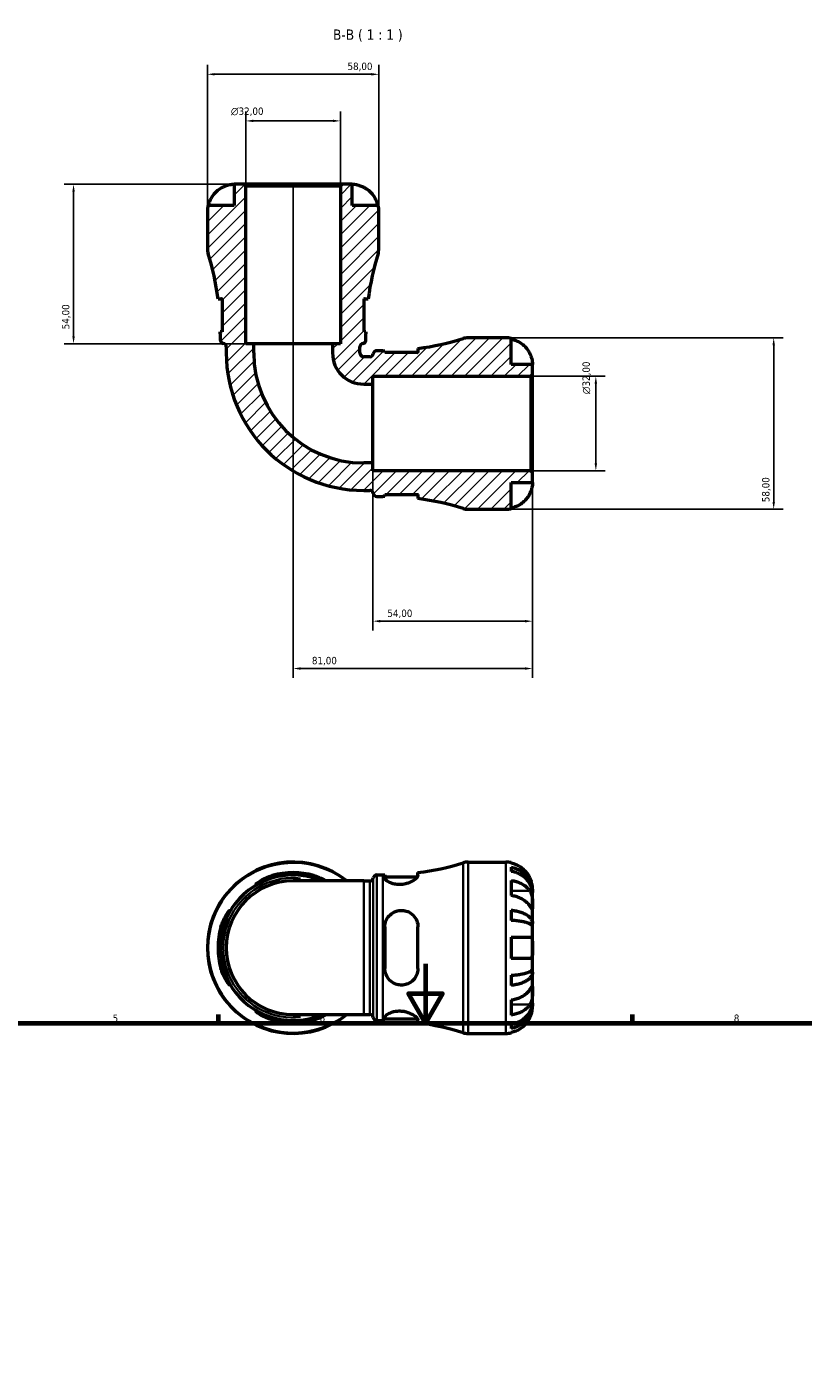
# Model space of a CAD drawing. Header units: millimetres. Extents: x 0 to 898, y 0 to 911.
# Tile 7 of 11: x 286 to 548, y 456 to 911. Entities that reach past the tile are written whole.
import ezdxf

# ---------------------------------------------------------------- set-up
doc = ezdxf.new("R2010")
doc.units = ezdxf.units.MM
for name, color, linetype, lineweight in [('Border (ISO)', 7, 'Continuous', 70), ('Dimension (ISO)', 7, 'Continuous', 25), ('Hatch (ISO)', 7, 'Continuous', 18), ('Symbol (ISO)', 7, 'Continuous', 25), ('Visible (ISO)', 7, 'Continuous', 50), ('Visible Narrow (ISO)', 7, 'Continuous', 35)]:
    doc.layers.add(name, color=color, linetype=linetype, lineweight=lineweight)
doc.styles.add('Label Text (ISO)', font='tahoma.ttf')
doc.styles.add('Note Text (ISO)', font='tahoma.ttf')
doc.dimstyles.new('Default (ISO)', dxfattribs={"dimtxt": 2.5, "dimasz": 2.5, "dimexe": 3.175, "dimexo": 0, "dimgap": 0.762, "dimtad": 1, "dimrnd": 1e-08, "dimzin": 0, "dimtxsty": 'Note Text (ISO)', "dimcen": 0.09, "dimdle": 10, "dimclrd": 256, "dimclre": 256, "dimclrt": 232, "dimazin": 0, "dimtfac": 1.40208, "dimtmove": 0, "dimatfit": 3, "dimfxl": 1, "dimtolj": 1, "dimtzin": 0, "dimlwd": -1, "dimlwe": -1, "dimarcsym": 0})

# ---------------------------------------------------------------- blocks, each defined once
blk = doc.blocks.new('Borders Default Border')
at = {"layer": 'Border (ISO)'}
for p, q in [((350.42, 574), (350.42, 576.9)), ((490.58, 574), (490.58, 576.9))]:
    blk.add_line(p, q, dxfattribs=at)
at = {"layer": 'Border (ISO)', "flags": 128}
for points in [[(420.5, 594), (420.5, 574), (414.73, 584), (426.27, 584), (420.5, 574)], [(20, 20), (20, 574), (821, 574), (821, 20), (20, 20)]]:
    blk.add_lwpolyline(points, dxfattribs=at)
at = {"layer": 'Border (ISO)', "color": 232, "true_color": 0xca0064, "char_height": 2.5, "attachment_point": 7, "style": 'Note Text (ISO)'}
for s, insert in [('5', (314.64, 574.35)), ('6', (384.66, 574.35)), ('7', (454.77, 574.4)), ('8', (524.81, 574.34))]:
    blk.add_mtext(s, dxfattribs=dict(at, insert=insert))
blk = doc.blocks.new('*D7')
at = {"layer": 'Defpoints', "color": 0, "transparency": 16777216}
for p in [(359.72, 879.31), (359.72, 857.31), (391.72, 857.31)]:
    blk.add_point(p, dxfattribs=at)
at = {"layer": 'Dimension (ISO)', "transparency": 16777216}
for p, q in [((359.72, 857.31), (359.72, 882.49)), ((389.22, 879.31), (362.22, 879.31)), ((391.72, 857.31), (391.72, 882.49))]:
    blk.add_line(p, q, dxfattribs=at)
for points in [[(362.22, 879.73), (362.22, 878.9), (359.72, 879.31)], [(389.22, 879.73), (389.22, 878.9), (391.72, 879.31)]]:
    blk.add_solid(points, dxfattribs=at)
at = {"layer": 'Dimension (ISO)', "color": 232, "true_color": 0xca0064, "transparency": 16777216, "insert": (354.66, 883.84), "char_height": 2.5, "attachment_point": 1, "style": 'Note Text (ISO)'}
blk.add_mtext('\\A1;\\fAIGDT|b0|i0;\\H2.5000;\\ln\\fTahoma|b0|i0;\\H2.5000;32,00', dxfattribs=at)
blk = doc.blocks.new('*D8')
at = {"layer": 'Defpoints', "color": 0, "transparency": 16777216}
for p in [(456.14, 792.89), (478.14, 792.89), (456.14, 760.89)]:
    blk.add_point(p, dxfattribs=at)
at = {"layer": 'Dimension (ISO)', "transparency": 16777216}
for p, q in [((456.14, 792.89), (481.31, 792.89)), ((478.14, 763.39), (478.14, 790.39)), ((456.14, 760.89), (481.31, 760.89))]:
    blk.add_line(p, q, dxfattribs=at)
for points in [[(477.72, 790.39), (478.55, 790.39), (478.14, 792.89)], [(477.72, 763.39), (478.55, 763.39), (478.14, 760.89)]]:
    blk.add_solid(points, dxfattribs=at)
at = {"layer": 'Dimension (ISO)', "color": 232, "true_color": 0xca0064, "transparency": 16777216, "insert": (473.61, 786.84), "char_height": 2.5, "attachment_point": 1, "rotation": 90, "style": 'Note Text (ISO)'}
blk.add_mtext('\\A1;\\fAIGDT|b0|i0;\\H2.5000;\\ln\\fTahoma|b0|i0;\\H2.5000;32,00', dxfattribs=at)
blk = doc.blocks.new('*D9')
at = {"layer": 'Defpoints', "color": 0, "transparency": 16777216}
for p in [(447.72, 805.89), (447.72, 747.89), (538.32, 747.89)]:
    blk.add_point(p, dxfattribs=at)
at = {"layer": 'Dimension (ISO)', "transparency": 16777216}
for p, q in [((447.72, 805.89), (541.5, 805.89)), ((538.32, 803.39), (538.32, 750.39)), ((447.72, 747.89), (541.5, 747.89))]:
    blk.add_line(p, q, dxfattribs=at)
for points in [[(537.91, 803.39), (538.74, 803.39), (538.32, 805.89)], [(537.91, 750.39), (538.74, 750.39), (538.32, 747.89)]]:
    blk.add_solid(points, dxfattribs=at)
at = {"layer": 'Dimension (ISO)', "color": 232, "true_color": 0xca0064, "transparency": 16777216, "insert": (534.38, 750.29), "char_height": 2.5, "attachment_point": 1, "rotation": 90, "style": 'Note Text (ISO)'}
blk.add_mtext('\\A1;58,00', dxfattribs=at)
blk = doc.blocks.new('*D10')
at = {"layer": 'Defpoints', "color": 0, "transparency": 16777216}
for p in [(404.72, 895.09), (346.72, 848.89), (404.72, 848.89)]:
    blk.add_point(p, dxfattribs=at)
at = {"layer": 'Dimension (ISO)', "transparency": 16777216}
for p, q in [((346.72, 848.89), (346.72, 898.26)), ((404.72, 848.89), (404.72, 898.26)), ((349.22, 895.09), (402.22, 895.09))]:
    blk.add_line(p, q, dxfattribs=at)
for points in [[(349.22, 895.5), (349.22, 894.67), (346.72, 895.09)], [(402.22, 895.5), (402.22, 894.67), (404.72, 895.09)]]:
    blk.add_solid(points, dxfattribs=at)
at = {"layer": 'Dimension (ISO)', "color": 232, "true_color": 0xca0064, "transparency": 16777216, "insert": (394.12, 899.03), "char_height": 2.5, "attachment_point": 1, "style": 'Note Text (ISO)'}
blk.add_mtext('\\A1;58,00', dxfattribs=at)
blk = doc.blocks.new('*D11')
at = {"layer": 'Defpoints', "color": 0, "transparency": 16777216}
for p in [(359.14, 857.89), (301.42, 803.89), (362.38, 803.89)]:
    blk.add_point(p, dxfattribs=at)
at = {"layer": 'Dimension (ISO)', "transparency": 16777216}
for p, q in [((359.14, 857.89), (298.25, 857.89)), ((301.42, 855.39), (301.42, 806.39)), ((362.38, 803.89), (298.25, 803.89))]:
    blk.add_line(p, q, dxfattribs=at)
for points in [[(301.01, 855.39), (301.84, 855.39), (301.42, 857.89)], [(301.01, 806.39), (301.84, 806.39), (301.42, 803.89)]]:
    blk.add_solid(points, dxfattribs=at)
at = {"layer": 'Dimension (ISO)', "color": 232, "true_color": 0xca0064, "transparency": 16777216, "insert": (297.49, 808.79), "char_height": 2.5, "attachment_point": 1, "rotation": 90, "style": 'Note Text (ISO)'}
blk.add_mtext('\\A1;54,00', dxfattribs=at)
blk = doc.blocks.new('*D12')
at = {"layer": 'Defpoints', "color": 0, "transparency": 16777216}
for p in [(402.72, 763.56), (456.72, 760.31), (402.72, 710.01)]:
    blk.add_point(p, dxfattribs=at)
at = {"layer": 'Dimension (ISO)', "transparency": 16777216}
for p, q in [((402.72, 763.56), (402.72, 706.83)), ((456.72, 760.31), (456.72, 706.83)), ((454.22, 710.01), (405.22, 710.01))]:
    blk.add_line(p, q, dxfattribs=at)
for points in [[(405.22, 710.42), (405.22, 709.59), (402.72, 710.01)], [(454.22, 710.42), (454.22, 709.59), (456.72, 710.01)]]:
    blk.add_solid(points, dxfattribs=at)
at = {"layer": 'Dimension (ISO)', "color": 232, "true_color": 0xca0064, "transparency": 16777216, "insert": (407.62, 713.94), "char_height": 2.5, "attachment_point": 1, "style": 'Note Text (ISO)'}
blk.add_mtext('\\A1;54,00', dxfattribs=at)
blk = doc.blocks.new('*D13')
at = {"layer": 'Defpoints', "color": 0, "transparency": 16777216}
for p in [(375.72, 857.31), (456.72, 760.31), (375.72, 693.99)]:
    blk.add_point(p, dxfattribs=at)
at = {"layer": 'Dimension (ISO)', "transparency": 16777216}
for p, q in [((375.72, 857.31), (375.72, 690.82)), ((456.72, 760.31), (456.72, 690.82)), ((454.22, 693.99), (378.22, 693.99))]:
    blk.add_line(p, q, dxfattribs=at)
for points in [[(378.22, 694.41), (378.22, 693.58), (375.72, 693.99)], [(454.22, 694.41), (454.22, 693.58), (456.72, 693.99)]]:
    blk.add_solid(points, dxfattribs=at)
at = {"layer": 'Dimension (ISO)', "color": 232, "true_color": 0xca0064, "transparency": 16777216, "insert": (382.07, 697.93), "char_height": 2.5, "attachment_point": 1, "style": 'Note Text (ISO)'}
blk.add_mtext('\\A1;81,00', dxfattribs=at)

msp = doc.modelspace()

# ---------------------------------------------------------------- hatches: boundary and pattern name
at = {"layer": 'Hatch (ISO)'}
h = msp.add_hatch(dxfattribs=at)
h.set_pattern_fill('ANSI31', color=256, scale=25.4, style=0)
h.set_pattern_definition([(45, (0, 0), (-2.245064, 2.245064), [])])
edge = h.paths.add_edge_path()
edge.add_ellipse((434.926, 753.692), major_axis=(-1.71, -5.542), ratio=1, start_angle=0, end_angle=17.14711)
edge.add_line((434.926, 747.892), (447.718, 747.892))
edge.add_ellipse((447.718, 756.892), major_axis=(0, -9), ratio=1, start_angle=0, end_angle=11.53696)
edge.add_line((449.518, 748.074), (449.518, 756.892))
edge.add_line((449.518, 756.892), (456.718, 756.892))
edge.add_line((456.718, 756.892), (456.718, 760.312))
edge.add_line((456.718, 760.312), (456.138, 760.892))
edge.add_line((456.138, 760.892), (402.718, 760.892))
edge.add_line((402.718, 760.892), (402.718, 763.559))
edge.add_line((402.718, 763.559), (399.593, 763.559))
edge.add_ellipse((399.593, 800.767), major_axis=(0, -37.208), ratio=1, start_angle=270, end_angle=360, ccw=False)
edge.add_line((362.385, 800.767), (362.385, 803.892))
edge.add_line((362.385, 803.892), (359.718, 803.892))
edge.add_line((359.718, 803.892), (359.718, 857.312))
edge.add_line((359.718, 857.312), (359.138, 857.892))
edge.add_line((359.138, 857.892), (355.718, 857.892))
edge.add_line((355.718, 857.892), (355.718, 850.692))
edge.add_line((355.718, 850.692), (346.9, 850.692))
edge.add_ellipse((355.718, 848.892), major_axis=(-8.818, 1.8), ratio=1, start_angle=0, end_angle=11.53696)
edge.add_line((346.718, 848.892), (346.718, 836.1))
edge.add_ellipse((352.518, 836.1), major_axis=(-5.8, 0), ratio=1, start_angle=0, end_angle=17.14711)
edge.add_ellipse((259.003, 807.247), major_axis=(87.973, 27.143), ratio=1, start_angle=350.26698, end_angle=360, ccw=False)
edge.add_line((350.298, 819.127), (351.708, 819.127))
edge.add_line((351.708, 819.127), (351.708, 807.927))
edge.add_line((351.708, 807.927), (351.065, 807.927))
edge.add_ellipse((259.003, 807.247), major_axis=(92.062, 0.68), ratio=1, start_angle=359.5768, end_angle=360, ccw=False)
edge.add_line((351.068, 807.247), (351.068, 805.167))
edge.add_ellipse((352.228, 805.167), major_axis=(-1.16, 0), ratio=1, start_angle=0, end_angle=82.81924)
edge.add_ellipse((351.938, 802.865), major_axis=(0.145, 1.151), ratio=1, start_angle=277.18076, end_angle=360, ccw=False)
edge.add_line((353.098, 802.865), (353.098, 800.767))
edge.add_ellipse((399.593, 800.767), major_axis=(-46.495, 0), ratio=1, start_angle=0, end_angle=90)
edge.add_line((399.593, 754.272), (401.691, 754.272))
edge.add_ellipse((401.691, 753.112), major_axis=(0, 1.16), ratio=1, start_angle=277.18076, end_angle=360, ccw=False)
edge.add_ellipse((403.993, 753.402), major_axis=(-1.151, -0.145), ratio=1, start_angle=0, end_angle=82.81924)
edge.add_line((403.993, 752.242), (406.073, 752.242))
edge.add_ellipse((406.073, 660.177), major_axis=(0, 92.065), ratio=1, start_angle=359.5768, end_angle=360, ccw=False)
edge.add_line((406.753, 752.24), (406.753, 752.882))
edge.add_line((406.753, 752.882), (417.953, 752.882))
edge.add_line((417.953, 752.882), (417.953, 751.472))
edge.add_ellipse((406.073, 660.177), major_axis=(11.88, 91.295), ratio=1, start_angle=350.26698, end_angle=360, ccw=False)
edge = h.paths.add_edge_path()
edge.add_ellipse((434.926, 800.092), major_axis=(0, 5.8), ratio=1, start_angle=0, end_angle=17.14711)
edge.add_ellipse((406.073, 893.607), major_axis=(27.143, -87.973), ratio=1, start_angle=350.26698, end_angle=360, ccw=False)
edge.add_line((417.953, 802.312), (417.953, 800.902))
edge.add_line((417.953, 800.902), (406.753, 800.902))
edge.add_line((406.753, 800.902), (406.753, 801.545))
edge.add_ellipse((406.073, 893.607), major_axis=(0.68, -92.062), ratio=1, start_angle=359.5768, end_angle=360, ccw=False)
edge.add_line((406.073, 801.542), (403.993, 801.542))
edge.add_ellipse((403.993, 800.382), major_axis=(0, 1.16), ratio=1, start_angle=0, end_angle=82.81924)
edge.add_ellipse((401.691, 800.672), major_axis=(1.151, -0.145), ratio=1, start_angle=277.18076, end_angle=360, ccw=False)
edge.add_line((401.691, 799.512), (399.593, 799.512))
edge.add_ellipse((399.593, 800.767), major_axis=(0, -1.255), ratio=1, start_angle=270, end_angle=360, ccw=False)
edge.add_line((398.338, 800.767), (398.338, 802.865))
edge.add_ellipse((399.498, 802.865), major_axis=(-1.16, 0), ratio=1, start_angle=277.18076, end_angle=360, ccw=False)
edge.add_ellipse((399.208, 805.167), major_axis=(0.145, -1.151), ratio=1, start_angle=0, end_angle=82.81924)
edge.add_line((400.368, 805.167), (400.368, 807.247))
edge.add_ellipse((492.433, 807.247), major_axis=(-92.065, 0), ratio=1, start_angle=359.5768, end_angle=360, ccw=False)
edge.add_line((400.37, 807.927), (399.728, 807.927))
edge.add_line((399.728, 807.927), (399.728, 819.127))
edge.add_line((399.728, 819.127), (401.138, 819.127))
edge.add_ellipse((492.433, 807.247), major_axis=(-91.295, 11.88), ratio=1, start_angle=350.26698, end_angle=360, ccw=False)
edge.add_ellipse((398.918, 836.1), major_axis=(5.542, -1.71), ratio=1, start_angle=0, end_angle=17.14711)
edge.add_line((404.718, 836.1), (404.718, 848.892))
edge.add_ellipse((395.718, 848.892), major_axis=(9, 0), ratio=1, start_angle=0, end_angle=11.53696)
edge.add_line((404.536, 850.692), (395.718, 850.692))
edge.add_line((395.718, 850.692), (395.718, 857.892))
edge.add_line((395.718, 857.892), (392.298, 857.892))
edge.add_line((392.298, 857.892), (391.718, 857.312))
edge.add_line((391.718, 857.312), (391.718, 803.892))
edge.add_line((391.718, 803.892), (389.051, 803.892))
edge.add_line((389.051, 803.892), (389.051, 800.767))
edge.add_ellipse((399.593, 800.767), major_axis=(-10.542, 0), ratio=1, start_angle=0, end_angle=90)
edge.add_line((399.593, 790.225), (402.718, 790.225))
edge.add_line((402.718, 790.225), (402.718, 792.892))
edge.add_line((402.718, 792.892), (456.138, 792.892))
edge.add_line((456.138, 792.892), (456.718, 793.472))
edge.add_line((456.718, 793.472), (456.718, 796.892))
edge.add_line((456.718, 796.892), (449.518, 796.892))
edge.add_line((449.518, 796.892), (449.518, 805.71))
edge.add_ellipse((447.718, 796.892), major_axis=(1.8, 8.818), ratio=1, start_angle=0, end_angle=11.53696)
edge.add_line((447.718, 805.892), (434.926, 805.892))

# ---------------------------------------------------------------- linework, layer by layer
at = {"layer": 'Visible (ISO)'}
for p, q in [((359.138, 857.892), (355.718, 857.892)), ((355.718, 857.892), (355.718, 850.692)), ((359.718, 857.312), (359.138, 857.892)), ((392.298, 857.892), (359.138, 857.892)), ((359.718, 803.892), (359.718, 857.312)), ((359.718, 857.312), (391.718, 857.312)), ((392.298, 857.892), (391.718, 857.312)), ((391.718, 857.312), (391.718, 803.892)), ((395.718, 857.892), (392.298, 857.892)), ((395.718, 850.692), (395.718, 857.892)), ((346.718, 848.892), (346.718, 836.1)), ((355.718, 850.692), (346.9, 850.692)), ((404.536, 850.692), (395.718, 850.692)), ((404.718, 836.1), (404.718, 848.892)), ((350.298, 819.127), (351.708, 819.127)), ((351.708, 819.127), (351.708, 807.927)), ((399.728, 807.927), (399.728, 819.127)), ((399.728, 819.127), (401.138, 819.127)), ((351.708, 807.927), (351.065, 807.927)), ((351.068, 807.247), (351.068, 805.167)), ((400.37, 807.927), (399.728, 807.927)), ((400.368, 805.167), (400.368, 807.247)), ((353.098, 802.865), (353.098, 800.767)), ((362.385, 803.892), (359.718, 803.892)), ((362.385, 800.767), (362.385, 803.892)), ((389.051, 803.892), (362.385, 803.892)), ((391.718, 803.892), (389.051, 803.892)), ((389.051, 803.892), (389.051, 800.767)), ((398.338, 800.767), (398.338, 802.865)), ((417.953, 802.312), (417.953, 800.902)), ((447.718, 805.892), (434.926, 805.892)), ((449.518, 796.892), (449.518, 805.71)), ((401.691, 799.512), (399.593, 799.512)), ((406.073, 801.542), (403.993, 801.542)), ((406.753, 800.902), (406.753, 801.545)), ((417.953, 800.902), (406.753, 800.902)), ((402.718, 790.225), (402.718, 792.892)), ((402.718, 792.892), (456.138, 792.892)), ((456.718, 796.892), (449.518, 796.892)), ((456.138, 792.892), (456.718, 793.472)), ((456.138, 792.892), (456.138, 760.892)), ((456.718, 793.472), (456.718, 796.892)), ((456.718, 760.312), (456.718, 793.472)), ((399.593, 790.225), (402.718, 790.225)), ((402.718, 763.559), (402.718, 790.225)), ((402.718, 763.559), (399.593, 763.559)), ((402.718, 760.892), (402.718, 763.559)), ((456.138, 760.892), (402.718, 760.892)), ((456.718, 760.312), (456.138, 760.892)), ((449.518, 748.074), (449.518, 756.892)), ((449.518, 756.892), (456.718, 756.892)), ((456.718, 756.892), (456.718, 760.312)), ((399.593, 754.272), (401.691, 754.272)), ((403.993, 752.242), (406.073, 752.242)), ((406.753, 752.24), (406.753, 752.882)), ((406.753, 752.882), (417.953, 752.882)), ((417.953, 752.882), (417.953, 751.472)), ((434.926, 747.892), (447.718, 747.892)), ((403.993, 624.136), (406.073, 624.136)), ((406.753, 624.138), (406.753, 623.112)), ((417.953, 623.911), (417.953, 624.905)), ((434.926, 628.486), (447.718, 628.486)), ((449.518, 628.304), (449.518, 628.078)), ((449.518, 626.77), (449.518, 625.338)), ((399.593, 622.106), (375.718, 622.106)), ((399.593, 622.106), (401.691, 622.106)), ((406.753, 623.496), (417.811, 623.496)), ((449.518, 622.249), (449.518, 617.158)), ((456.718, 618.199), (456.7, 618.199)), ((456.718, 618.199), (456.718, 619.486)), ((456.718, 617.709), (456.718, 618.199)), ((456.718, 613.628), (456.718, 617.709)), ((449.518, 612.22), (449.518, 608.761)), ((456.718, 607.727), (456.718, 613.628)), ((406.753, 606.526), (406.753, 592.446)), ((417.953, 592.446), (417.953, 606.526)), ((456.718, 607.727), (455.393, 607.727)), ((456.718, 606.544), (456.718, 607.727)), ((456.718, 599.486), (456.718, 606.544)), ((449.518, 603.086), (449.518, 595.886)), ((456.718, 592.427), (456.718, 599.486)), ((456.718, 591.245), (456.718, 592.427)), ((449.518, 590.21), (449.518, 586.751)), ((456.718, 591.245), (455.393, 591.245)), ((456.718, 585.344), (456.718, 591.245)), ((456.718, 581.263), (456.718, 585.344)), ((449.518, 581.813), (449.518, 576.722)), ((456.718, 580.773), (456.7, 580.773)), ((456.718, 580.773), (456.718, 581.263)), ((456.718, 579.486), (456.718, 580.773)), ((375.718, 576.866), (399.593, 576.866)), ((399.593, 576.866), (401.691, 576.866)), ((403.993, 574.836), (406.073, 574.836)), ((406.753, 575.86), (406.753, 574.833)), ((406.753, 575.476), (417.811, 575.476)), ((417.953, 574.066), (417.953, 575.06)), ((434.926, 570.486), (447.718, 570.486)), ((449.518, 573.634), (449.518, 572.201)), ((449.518, 570.893), (449.518, 570.668))]:
    msp.add_line(p, q, dxfattribs=at)
for centre, radius, start, end in [((355.718, 848.892), 9, 168.46304, 180), ((395.718, 848.892), 9, 0, 11.53696), ((352.518, 836.1), 5.8, 180, 197.14711), ((259.003, 807.247), 92.065, 7.4141, 17.14711), ((492.433, 807.247), 92.065, 162.85289, 172.5859), ((398.918, 836.1), 5.8, 342.85289, 0), ((259.003, 807.247), 92.065, 0, 0.4232), ((492.433, 807.247), 92.065, 179.5768, 180), ((352.228, 805.167), 1.16, 180, 262.81924), ((351.938, 802.865), 1.16, 0, 82.81924), ((399.498, 802.865), 1.16, 97.18076, 180), ((399.208, 805.167), 1.16, 277.18076, 0), ((406.073, 893.607), 92.065, 277.4141, 287.14711), ((434.926, 800.092), 5.8, 90, 107.14711), ((447.718, 796.892), 9, 78.46304, 90), ((399.593, 800.767), 46.495, 180, 270), ((399.593, 800.767), 37.208, 180, 270), ((399.593, 800.767), 10.542, 180, 270), ((399.593, 800.767), 1.255, 180, 270), ((401.691, 800.672), 1.16, 270, 352.81924), ((403.993, 800.382), 1.16, 90, 172.81924), ((406.073, 893.607), 92.065, 270, 270.4232), ((401.691, 753.112), 1.16, 7.18076, 90), ((403.993, 753.402), 1.16, 187.18076, 270), ((406.073, 660.177), 92.065, 89.5768, 90), ((406.073, 660.177), 92.065, 72.85289, 82.5859), ((434.926, 753.692), 5.8, 252.85289, 270), ((447.718, 756.892), 9, 270, 281.53696), ((375.718, 599.486), 29, 51.26058, 308.73942), ((375.718, 599.486), 24.65, 66.58449, 293.41551), ((375.718, 599.486), 25.42, 73.92172, 106.07828), ((375.718, 599.486), 24.653, 73.40712, 106.59288), ((403.993, 622.976), 1.16, 90, 172.81924), ((406.073, 716.201), 92.065, 270, 270.4232), ((406.073, 716.201), 92.065, 277.4141, 287.14711), ((434.926, 622.686), 5.8, 90, 107.14711), ((447.718, 619.486), 9, 78.46304, 90), ((375.718, 599.486), 22.62, 90, 270), ((401.691, 623.266), 1.16, 270, 352.81924), ((375.718, 599.486), 25.42, 163.92172, 196.07828), ((375.718, 599.486), 24.653, 163.40712, 196.59288), ((375.718, 599.486), 24.653, 253.40712, 286.59288), ((375.718, 599.486), 25.42, 253.92172, 286.07828), ((401.691, 575.706), 1.16, 7.18076, 90), ((403.993, 575.996), 1.16, 187.18076, 270), ((406.073, 482.771), 92.065, 89.5768, 90), ((406.073, 482.771), 92.065, 72.85289, 82.5859), ((434.926, 576.286), 5.8, 252.85289, 270), ((447.718, 579.486), 9, 270, 281.53696)]:
    msp.add_arc(centre, radius, start, end, dxfattribs=at)
for points, knots in [([(347.125, 850.692), (347.244, 851.267), (347.421, 851.828), (347.841, 852.838), (348.125, 853.377), (348.801, 854.383), (349.193, 854.85), (349.983, 855.637), (350.456, 856.028), (351.338, 856.614), (351.73, 856.833), (352.118, 857.016)], [0.17075309, 0.17075309, 0.17075309, 0.17075309, 0.33215152, 0.33215152, 0.49888818, 0.49888818, 0.66562485, 0.66562485, 0.83351137, 0.83351137, 0.95687373, 0.95687373, 0.95687373, 0.95687373]), ([(352.118, 857.016), (352.122, 857.018), (352.125, 857.02), (352.318, 857.11), (352.509, 857.193), (352.871, 857.337), (353.039, 857.399), (353.411, 857.523), (353.611, 857.583), (354.141, 857.721), (354.45, 857.78), (355.024, 857.863), (355.27, 857.879), (355.623, 857.894), (355.718, 857.892), (355.718, 857.892)], [-0.58332629, -0.58332629, -0.58332629, -0.58332629, -0.58206847, -0.58206847, -0.51861604, -0.51861604, -0.4628074, -0.4628074, -0.39473272, -0.39473272, -0.27692423, -0.27692423, -0.14288351, -0.14288351, 0, 0, 0, 0]), ([(395.718, 857.892), (395.718, 857.892), (395.751, 857.892), (395.886, 857.89), (395.993, 857.888), (396.351, 857.865), (396.644, 857.837), (397.238, 857.73), (397.506, 857.67), (397.998, 857.532), (398.214, 857.463), (398.657, 857.303), (398.883, 857.212), (399.177, 857.081), (399.248, 857.049), (399.318, 857.016)], [-2.49913258, -2.49913258, -2.49913258, -2.49913258, -2.41505436, -2.41505436, -2.32384732, -2.32384732, -2.1841143, -2.1841143, -2.08674766, -2.08674766, -2.01440674, -2.01440674, -1.93994266, -1.93994266, -1.91637503, -1.91637503, -1.91637503, -1.91637503]), ([(399.318, 857.016), (399.706, 856.833), (400.098, 856.614), (400.98, 856.028), (401.452, 855.637), (402.243, 854.85), (402.635, 854.383), (403.31, 853.377), (403.595, 852.838), (404.015, 851.828), (404.192, 851.267), (404.31, 850.692)], [4.4278842, 4.4278842, 4.4278842, 4.4278842, 4.55124655, 4.55124655, 4.71913307, 4.71913307, 4.88586974, 4.88586974, 5.0526064, 5.0526064, 5.21400483, 5.21400483, 5.21400483, 5.21400483]), ([(351.708, 818.985), (351.681, 819.002), (351.655, 819.016), (351.506, 819.094), (351.394, 819.127), (351.292, 819.127)], [-0.23689217, -0.23689217, -0.23689217, -0.23689217, -0.21375265, -0.21375265, -0.10363871, -0.10363871, -0.10363871, -0.10363871]), ([(400.143, 819.127), (400.076, 819.127), (400.003, 819.112), (399.862, 819.06), (399.796, 819.027), (399.728, 818.985)], [-1.97684595, -1.97684595, -1.97684595, -1.97684595, -1.90316413, -1.90316413, -1.8436799, -1.8436799, -1.8436799, -1.8436799]), ([(449.518, 805.485), (450.092, 805.366), (450.653, 805.189), (451.663, 804.769), (452.203, 804.485), (453.209, 803.809), (453.676, 803.417), (454.462, 802.627), (454.854, 802.154), (455.44, 801.272), (455.659, 800.88), (455.842, 800.492)], [0.17075309, 0.17075309, 0.17075309, 0.17075309, 0.33215152, 0.33215152, 0.49888818, 0.49888818, 0.66562485, 0.66562485, 0.83351137, 0.83351137, 0.95687373, 0.95687373, 0.95687373, 0.95687373]), ([(417.811, 800.902), (417.827, 800.929), (417.842, 800.955), (417.92, 801.103), (417.953, 801.216), (417.953, 801.317)], [-0.23689217, -0.23689217, -0.23689217, -0.23689217, -0.21375265, -0.21375265, -0.10363871, -0.10363871, -0.10363871, -0.10363871]), ([(455.842, 800.492), (455.844, 800.488), (455.845, 800.485), (455.936, 800.292), (456.019, 800.101), (456.163, 799.739), (456.225, 799.571), (456.349, 799.199), (456.409, 798.999), (456.547, 798.469), (456.606, 798.16), (456.688, 797.586), (456.705, 797.34), (456.72, 796.987), (456.718, 796.892), (456.718, 796.892)], [-0.58332629, -0.58332629, -0.58332629, -0.58332629, -0.58206847, -0.58206847, -0.51861604, -0.51861604, -0.4628074, -0.4628074, -0.39473272, -0.39473272, -0.27692423, -0.27692423, -0.14288351, -0.14288351, 0, 0, 0, 0]), ([(456.718, 756.892), (456.718, 756.892), (456.718, 756.859), (456.716, 756.724), (456.714, 756.617), (456.691, 756.259), (456.663, 755.966), (456.556, 755.371), (456.496, 755.104), (456.357, 754.612), (456.289, 754.396), (456.129, 753.953), (456.038, 753.727), (455.907, 753.433), (455.875, 753.362), (455.842, 753.292)], [-2.49913258, -2.49913258, -2.49913258, -2.49913258, -2.41505436, -2.41505436, -2.32384732, -2.32384732, -2.1841143, -2.1841143, -2.08674766, -2.08674766, -2.01440674, -2.01440674, -1.93994266, -1.93994266, -1.91637503, -1.91637503, -1.91637503, -1.91637503]), ([(417.953, 752.467), (417.953, 752.534), (417.938, 752.607), (417.885, 752.748), (417.853, 752.814), (417.811, 752.882)], [-1.97684595, -1.97684595, -1.97684595, -1.97684595, -1.90316413, -1.90316413, -1.8436799, -1.8436799, -1.8436799, -1.8436799]), ([(455.842, 753.292), (455.659, 752.904), (455.44, 752.512), (454.854, 751.63), (454.462, 751.158), (453.676, 750.367), (453.209, 749.975), (452.203, 749.299), (451.663, 749.015), (450.653, 748.595), (450.092, 748.418), (449.518, 748.3)], [4.42788405, 4.42788405, 4.42788405, 4.42788405, 4.5512464, 4.5512464, 4.71913293, 4.71913293, 4.88586959, 4.88586959, 5.05260626, 5.05260626, 5.21400469, 5.21400469, 5.21400469, 5.21400469]), ([(455.842, 623.086), (455.659, 623.473), (455.44, 623.866), (454.854, 624.748), (454.462, 625.22), (453.676, 626.011), (453.209, 626.403), (452.203, 627.078), (451.663, 627.362), (450.653, 627.782), (450.092, 627.96), (449.518, 628.078)], [4.42788405, 4.42788405, 4.42788405, 4.42788405, 4.5512464, 4.5512464, 4.71913293, 4.71913293, 4.88586959, 4.88586959, 5.05260626, 5.05260626, 5.21400469, 5.21400469, 5.21400469, 5.21400469]), ([(449.518, 626.77), (450.095, 626.656), (450.659, 626.484), (451.671, 626.077), (452.21, 625.803), (453.217, 625.151), (453.684, 624.773), (454.47, 624.01), (454.861, 623.556), (455.535, 622.578), (455.818, 622.054), (456.244, 621.056), (456.426, 620.489), (456.663, 619.331), (456.718, 618.74), (456.718, 618.199)], [0.1707461, 0.1707461, 0.1707461, 0.1707461, 0.33284, 0.33284, 0.4994944, 0.4994944, 0.6661487, 0.6661487, 0.8332087, 0.8332087, 1.0002688, 1.0002688, 1.1679728, 1.1679728, 1.3356767, 1.3356767, 1.3356767, 1.3356767]), ([(456.718, 617.709), (456.718, 618.191), (456.663, 618.717), (456.426, 619.747), (456.244, 620.251), (455.818, 621.14), (455.535, 621.606), (454.861, 622.477), (454.47, 622.881), (453.684, 623.56), (453.217, 623.896), (452.21, 624.477), (451.671, 624.721), (450.659, 625.083), (450.095, 625.236), (449.518, 625.338)], [4.0142509, 4.0142509, 4.0142509, 4.0142509, 4.1819549, 4.1819549, 4.3496588, 4.3496588, 4.5167189, 4.5167189, 4.6837789, 4.6837789, 4.8504333, 4.8504333, 5.0170876, 5.0170876, 5.1791816, 5.1791816, 5.1791816, 5.1791816]), ([(368.678, 623.112), (368.467, 623.049), (368.257, 622.983), (367.402, 622.704), (366.777, 622.471), (365.567, 621.973), (364.993, 621.709), (364.075, 621.273), (363.718, 621.097), (363.268, 620.901), (363.142, 620.86), (363.051, 620.887), (363.088, 620.956), (363.342, 621.215), (363.6, 621.429), (364.378, 621.982), (364.944, 622.337), (366.212, 622.999), (366.902, 623.308), (367.98, 623.697), (368.327, 623.81), (368.678, 623.911)], [-1.9564638, -1.9564638, -1.9564638, -1.9564638, -1.890339, -1.890339, -1.6850061, -1.6850061, -1.4589244, -1.4589244, -1.2518906, -1.2518906, -1.0857552, -1.0857552, -0.9194053, -0.9194053, -0.7102433, -0.7102433, -0.4523347, -0.4523347, -0.2137527, -0.2137527, -0.1036387, -0.1036387, -0.1036387, -0.1036387]), ([(382.758, 623.911), (382.993, 623.843), (383.227, 623.77), (384.076, 623.484), (384.668, 623.244), (385.825, 622.701), (386.376, 622.395), (386.841, 622.106)], [-1.97684595, -1.97684595, -1.97684595, -1.97684595, -1.90316413, -1.90316413, -1.70592395, -1.70592395, -1.48412339, -1.48412339, -1.48412339, -1.48412339]), ([(385.541, 622.106), (384.977, 622.345), (384.357, 622.587), (383.395, 622.915), (383.077, 623.016), (382.758, 623.112)], [-0.43174505, -0.43174505, -0.43174505, -0.43174505, -0.22356252, -0.22356252, -0.12305781, -0.12305781, -0.12305781, -0.12305781]), ([(417.953, 623.911), (417.953, 623.843), (417.938, 623.77), (417.831, 623.484), (417.652, 623.244), (417.052, 622.667), (416.582, 622.322), (415.461, 621.703), (414.822, 621.426), (413.578, 621.066), (413.011, 620.956), (411.894, 620.857), (411.362, 620.861), (410.246, 620.975), (409.687, 621.1), (408.577, 621.464), (408.063, 621.72), (407.25, 622.262), (406.965, 622.549), (406.78, 622.915), (406.753, 623.016), (406.753, 623.112)], [-1.976846, -1.976846, -1.976846, -1.976846, -1.9031641, -1.9031641, -1.705924, -1.705924, -1.4576478, -1.4576478, -1.2245583, -1.2245583, -1.0486206, -1.0486206, -0.8868322, -0.8868322, -0.6981746, -0.6981746, -0.4672608, -0.4672608, -0.2235625, -0.2235625, -0.1230578, -0.1230578, -0.1230578, -0.1230578]), ([(449.518, 622.249), (450.092, 622.166), (450.653, 622.04), (451.663, 621.743), (452.203, 621.542), (453.209, 621.064), (453.676, 620.787), (454.462, 620.228), (454.854, 619.894), (455.44, 619.271), (455.659, 618.993), (455.842, 618.719)], [0.17075309, 0.17075309, 0.17075309, 0.17075309, 0.33215152, 0.33215152, 0.49888818, 0.49888818, 0.66562485, 0.66562485, 0.83351137, 0.83351137, 0.95687373, 0.95687373, 0.95687373, 0.95687373]), ([(456.718, 619.486), (456.718, 619.486), (456.718, 619.518), (456.716, 619.653), (456.714, 619.761), (456.691, 620.119), (456.663, 620.412), (456.556, 621.006), (456.496, 621.274), (456.357, 621.766), (456.289, 621.982), (456.129, 622.425), (456.038, 622.651), (455.907, 622.945), (455.875, 623.016), (455.842, 623.086)], [-2.49913258, -2.49913258, -2.49913258, -2.49913258, -2.41505436, -2.41505436, -2.32384732, -2.32384732, -2.1841143, -2.1841143, -2.08674766, -2.08674766, -2.01440674, -2.01440674, -1.93994266, -1.93994266, -1.91637503, -1.91637503, -1.91637503, -1.91637503]), ([(455.842, 613.628), (455.659, 613.902), (455.44, 614.18), (454.854, 614.803), (454.462, 615.137), (453.676, 615.696), (453.209, 615.973), (452.203, 616.451), (451.663, 616.652), (450.653, 616.949), (450.092, 617.074), (449.518, 617.158)], [4.42788405, 4.42788405, 4.42788405, 4.42788405, 4.5512464, 4.5512464, 4.71913293, 4.71913293, 4.88586959, 4.88586959, 5.05260626, 5.05260626, 5.21400469, 5.21400469, 5.21400469, 5.21400469]), ([(455.842, 618.719), (455.901, 618.63), (455.958, 618.536), (456.108, 618.258), (456.195, 618.064), (456.351, 617.637), (456.419, 617.406), (456.553, 616.825), (456.606, 616.473), (456.688, 615.666), (456.705, 615.221), (456.72, 614.364), (456.718, 613.964), (456.718, 613.628)], [-0.58004807, -0.58004807, -0.58004807, -0.58004807, -0.5384523, -0.5384523, -0.46383793, -0.46383793, -0.3862639, -0.3862639, -0.27840269, -0.27840269, -0.14277912, -0.14277912, 0, 0, 0, 0]), ([(351.292, 606.526), (351.36, 606.761), (351.433, 606.994), (351.72, 607.844), (351.96, 608.436), (352.537, 609.666), (352.882, 610.275), (353.5, 611.238), (353.778, 611.607), (354.138, 612.019), (354.248, 612.117), (354.347, 612.132), (354.343, 612.063), (354.229, 611.752), (354.104, 611.488), (353.739, 610.727), (353.484, 610.197), (352.942, 608.955), (352.655, 608.235), (352.289, 607.163), (352.187, 606.845), (352.092, 606.526)], [-1.976846, -1.976846, -1.976846, -1.976846, -1.9031641, -1.9031641, -1.705924, -1.705924, -1.4576478, -1.4576478, -1.2245583, -1.2245583, -1.0486206, -1.0486206, -0.8868322, -0.8868322, -0.6981746, -0.6981746, -0.4672608, -0.4672608, -0.2235625, -0.2235625, -0.1230578, -0.1230578, -0.1230578, -0.1230578]), ([(406.753, 606.526), (406.753, 606.736), (406.765, 606.946), (406.861, 607.802), (407.046, 608.427), (407.643, 609.637), (408.075, 610.21), (409.096, 611.128), (409.666, 611.486), (410.806, 611.935), (411.341, 612.061), (412.443, 612.152), (412.99, 612.116), (414.184, 611.861), (414.803, 611.603), (416.029, 610.826), (416.6, 610.26), (417.433, 608.992), (417.717, 608.301), (417.92, 607.224), (417.953, 606.876), (417.953, 606.526)], [-1.9564638, -1.9564638, -1.9564638, -1.9564638, -1.890339, -1.890339, -1.6850061, -1.6850061, -1.4589244, -1.4589244, -1.2518906, -1.2518906, -1.0857552, -1.0857552, -0.9194053, -0.9194053, -0.7102433, -0.7102433, -0.4523347, -0.4523347, -0.2137527, -0.2137527, -0.1036387, -0.1036387, -0.1036387, -0.1036387]), ([(449.518, 612.22), (450.095, 612.16), (450.659, 612.07), (451.671, 611.857), (452.21, 611.713), (453.217, 611.371), (453.684, 611.173), (454.47, 610.773), (454.861, 610.535), (455.535, 610.022), (455.818, 609.748), (456.244, 609.224), (456.426, 608.927), (456.663, 608.32), (456.718, 608.01), (456.718, 607.727)], [0.1707461, 0.1707461, 0.1707461, 0.1707461, 0.33284, 0.33284, 0.4994944, 0.4994944, 0.6661487, 0.6661487, 0.8332087, 0.8332087, 1.0002688, 1.0002688, 1.1679728, 1.1679728, 1.3356767, 1.3356767, 1.3356767, 1.3356767]), ([(456.718, 613.628), (456.718, 613.445), (456.718, 613.282), (456.717, 612.993), (456.715, 612.871), (456.7, 612.649), (456.682, 612.58), (456.605, 612.568), (456.55, 612.618), (456.413, 612.79), (456.345, 612.884), (456.187, 613.112), (456.099, 613.243), (455.951, 613.464), (455.897, 613.544), (455.842, 613.628)], [0, 0, 0, 0, 0.07774953, 0.07774953, 0.16081914, 0.16081914, 0.27783798, 0.27783798, 0.3882896, 0.3882896, 0.46542959, 0.46542959, 0.54035429, 0.54035429, 0.57953204, 0.57953204, 0.57953204, 0.57953204]), ([(456.718, 606.544), (456.718, 606.684), (456.663, 606.837), (456.426, 607.136), (456.244, 607.283), (455.818, 607.541), (455.535, 607.677), (454.861, 607.93), (454.47, 608.047), (453.684, 608.244), (453.217, 608.342), (452.21, 608.511), (451.671, 608.582), (450.659, 608.687), (450.095, 608.731), (449.518, 608.761)], [4.0142509, 4.0142509, 4.0142509, 4.0142509, 4.1819549, 4.1819549, 4.3496588, 4.3496588, 4.5167189, 4.5167189, 4.6837789, 4.6837789, 4.8504333, 4.8504333, 5.0170876, 5.0170876, 5.1791816, 5.1791816, 5.1791816, 5.1791816]), ([(449.518, 603.086), (450.092, 603.086), (450.653, 603.086), (451.663, 603.086), (452.203, 603.086), (453.209, 603.086), (453.676, 603.086), (454.462, 603.086), (454.854, 603.086), (455.44, 603.086), (455.659, 603.086), (455.842, 603.086)], [0.17075309, 0.17075309, 0.17075309, 0.17075309, 0.33215152, 0.33215152, 0.49888818, 0.49888818, 0.66562485, 0.66562485, 0.83351137, 0.83351137, 0.95687373, 0.95687373, 0.95687373, 0.95687373]), ([(455.842, 603.086), (455.909, 603.086), (455.973, 603.077), (456.123, 603.034), (456.204, 602.988), (456.353, 602.85), (456.418, 602.755), (456.552, 602.465), (456.607, 602.247), (456.688, 601.665), (456.705, 601.286), (456.72, 600.432), (456.718, 599.961), (456.718, 599.486)], [-0.57647647, -0.57647647, -0.57647647, -0.57647647, -0.52968676, -0.52968676, -0.46054026, -0.46054026, -0.38562403, -0.38562403, -0.27730827, -0.27730827, -0.14258086, -0.14258086, 0, 0, 0, 0]), ([(456.718, 599.486), (456.718, 599.205), (456.718, 598.926), (456.716, 598.358), (456.714, 598.073), (456.691, 597.395), (456.663, 597.032), (456.556, 596.53), (456.496, 596.359), (456.357, 596.128), (456.289, 596.052), (456.129, 595.939), (456.038, 595.905), (455.907, 595.888), (455.875, 595.886), (455.842, 595.886)], [-2.49913258, -2.49913258, -2.49913258, -2.49913258, -2.41505436, -2.41505436, -2.32384732, -2.32384732, -2.1841143, -2.1841143, -2.08674766, -2.08674766, -2.01440674, -2.01440674, -1.93994266, -1.93994266, -1.91637503, -1.91637503, -1.91637503, -1.91637503]), ([(352.092, 592.446), (352.155, 592.235), (352.22, 592.025), (352.5, 591.169), (352.733, 590.545), (353.23, 589.335), (353.494, 588.761), (353.93, 587.843), (354.107, 587.486), (354.302, 587.036), (354.344, 586.91), (354.316, 586.819), (354.248, 586.856), (353.989, 587.11), (353.775, 587.368), (353.221, 588.146), (352.867, 588.712), (352.205, 589.98), (351.895, 590.67), (351.506, 591.747), (351.394, 592.095), (351.292, 592.446)], [-1.9564638, -1.9564638, -1.9564638, -1.9564638, -1.890339, -1.890339, -1.6850061, -1.6850061, -1.4589244, -1.4589244, -1.2518906, -1.2518906, -1.0857552, -1.0857552, -0.9194053, -0.9194053, -0.7102433, -0.7102433, -0.4523347, -0.4523347, -0.2137527, -0.2137527, -0.1036387, -0.1036387, -0.1036387, -0.1036387]), ([(417.953, 592.446), (417.953, 592.211), (417.938, 591.977), (417.831, 591.127), (417.652, 590.536), (417.052, 589.306), (416.582, 588.696), (415.461, 587.733), (414.822, 587.364), (413.578, 586.952), (413.011, 586.854), (411.894, 586.839), (411.362, 586.908), (410.246, 587.22), (409.687, 587.484), (408.577, 588.244), (408.063, 588.774), (407.25, 590.016), (406.965, 590.736), (406.78, 591.808), (406.753, 592.126), (406.753, 592.446)], [-1.976846, -1.976846, -1.976846, -1.976846, -1.9031641, -1.9031641, -1.705924, -1.705924, -1.4576478, -1.4576478, -1.2245583, -1.2245583, -1.0486206, -1.0486206, -0.8868322, -0.8868322, -0.6981746, -0.6981746, -0.4672608, -0.4672608, -0.2235625, -0.2235625, -0.1230578, -0.1230578, -0.1230578, -0.1230578]), ([(455.842, 595.886), (455.659, 595.886), (455.44, 595.886), (454.854, 595.886), (454.462, 595.886), (453.676, 595.886), (453.209, 595.886), (452.203, 595.886), (451.663, 595.886), (450.653, 595.886), (450.092, 595.886), (449.518, 595.886)], [4.42788405, 4.42788405, 4.42788405, 4.42788405, 4.5512464, 4.5512464, 4.71913293, 4.71913293, 4.88586959, 4.88586959, 5.05260626, 5.05260626, 5.21400469, 5.21400469, 5.21400469, 5.21400469]), ([(449.518, 590.21), (450.095, 590.24), (450.659, 590.285), (451.671, 590.39), (452.21, 590.461), (453.217, 590.629), (453.684, 590.727), (454.47, 590.924), (454.861, 591.042), (455.535, 591.295), (455.818, 591.43), (456.244, 591.688), (456.426, 591.835), (456.663, 592.134), (456.718, 592.287), (456.718, 592.427)], [0.1707461, 0.1707461, 0.1707461, 0.1707461, 0.33284, 0.33284, 0.4994944, 0.4994944, 0.6661487, 0.6661487, 0.8332087, 0.8332087, 1.0002688, 1.0002688, 1.1679728, 1.1679728, 1.3356767, 1.3356767, 1.3356767, 1.3356767]), ([(456.718, 591.245), (456.718, 590.961), (456.663, 590.651), (456.426, 590.044), (456.244, 589.747), (455.818, 589.224), (455.535, 588.949), (454.861, 588.436), (454.47, 588.198), (453.684, 587.798), (453.217, 587.6), (452.21, 587.258), (451.671, 587.114), (450.659, 586.901), (450.095, 586.811), (449.518, 586.751)], [4.0142509, 4.0142509, 4.0142509, 4.0142509, 4.1819549, 4.1819549, 4.3496588, 4.3496588, 4.5167189, 4.5167189, 4.6837789, 4.6837789, 4.8504333, 4.8504333, 5.0170876, 5.0170876, 5.1791816, 5.1791816, 5.1791816, 5.1791816]), ([(449.518, 581.813), (450.092, 581.897), (450.653, 582.023), (451.663, 582.32), (452.203, 582.52), (453.209, 582.998), (453.676, 583.275), (454.462, 583.834), (454.854, 584.168), (455.44, 584.792), (455.659, 585.069), (455.842, 585.344)], [0.17075309, 0.17075309, 0.17075309, 0.17075309, 0.33215152, 0.33215152, 0.49888818, 0.49888818, 0.66562485, 0.66562485, 0.83351137, 0.83351137, 0.95687373, 0.95687373, 0.95687373, 0.95687373]), ([(455.842, 585.344), (455.901, 585.432), (455.958, 585.517), (456.108, 585.742), (456.195, 585.871), (456.351, 586.096), (456.419, 586.19), (456.553, 586.356), (456.606, 586.403), (456.688, 586.39), (456.705, 586.299), (456.72, 585.946), (456.718, 585.68), (456.718, 585.344)], [-0.58004807, -0.58004807, -0.58004807, -0.58004807, -0.5384523, -0.5384523, -0.46383793, -0.46383793, -0.3862639, -0.3862639, -0.27840269, -0.27840269, -0.14277912, -0.14277912, 0, 0, 0, 0]), ([(456.718, 585.344), (456.718, 585.16), (456.718, 584.958), (456.717, 584.507), (456.715, 584.257), (456.7, 583.629), (456.682, 583.243), (456.605, 582.49), (456.55, 582.129), (456.413, 581.543), (456.345, 581.314), (456.187, 580.889), (456.099, 580.695), (455.951, 580.424), (455.897, 580.336), (455.842, 580.252)], [0, 0, 0, 0, 0.07774953, 0.07774953, 0.16081914, 0.16081914, 0.27783798, 0.27783798, 0.3882896, 0.3882896, 0.46542959, 0.46542959, 0.54035429, 0.54035429, 0.57953204, 0.57953204, 0.57953204, 0.57953204]), ([(449.518, 573.634), (450.095, 573.736), (450.659, 573.889), (451.671, 574.251), (452.21, 574.495), (453.217, 575.075), (453.684, 575.412), (454.47, 576.09), (454.861, 576.495), (455.535, 577.365), (455.818, 577.832), (456.244, 578.72), (456.426, 579.224), (456.663, 580.255), (456.718, 580.781), (456.718, 581.263)], [0.1707461, 0.1707461, 0.1707461, 0.1707461, 0.33284, 0.33284, 0.4994944, 0.4994944, 0.6661487, 0.6661487, 0.8332087, 0.8332087, 1.0002688, 1.0002688, 1.1679728, 1.1679728, 1.3356767, 1.3356767, 1.3356767, 1.3356767]), ([(456.718, 580.773), (456.718, 580.231), (456.663, 579.64), (456.426, 578.483), (456.244, 577.916), (455.818, 576.918), (455.535, 576.394), (454.861, 575.415), (454.47, 574.961), (453.684, 574.199), (453.217, 573.821), (452.21, 573.168), (451.671, 572.894), (450.659, 572.487), (450.095, 572.315), (449.518, 572.201)], [4.0142509, 4.0142509, 4.0142509, 4.0142509, 4.1819549, 4.1819549, 4.3496588, 4.3496588, 4.5167189, 4.5167189, 4.6837789, 4.6837789, 4.8504333, 4.8504333, 5.0170876, 5.0170876, 5.1791816, 5.1791816, 5.1791816, 5.1791816]), ([(455.842, 580.252), (455.659, 579.978), (455.44, 579.701), (454.854, 579.077), (454.462, 578.743), (453.676, 578.184), (453.209, 577.907), (452.203, 577.429), (451.663, 577.228), (450.653, 576.931), (450.092, 576.806), (449.518, 576.722)], [4.42788405, 4.42788405, 4.42788405, 4.42788405, 4.5512464, 4.5512464, 4.71913293, 4.71913293, 4.88586959, 4.88586959, 5.05260626, 5.05260626, 5.21400469, 5.21400469, 5.21400469, 5.21400469]), ([(455.842, 575.886), (455.909, 576.029), (455.973, 576.173), (456.123, 576.533), (456.204, 576.747), (456.353, 577.188), (456.418, 577.412), (456.552, 577.938), (456.607, 578.224), (456.688, 578.786), (456.705, 579.035), (456.72, 579.392), (456.718, 579.486), (456.718, 579.486)], [-0.57647647, -0.57647647, -0.57647647, -0.57647647, -0.52968676, -0.52968676, -0.46054026, -0.46054026, -0.38562403, -0.38562403, -0.27730827, -0.27730827, -0.14258086, -0.14258086, 0, 0, 0, 0]), ([(368.678, 575.06), (368.443, 575.128), (368.209, 575.201), (367.359, 575.487), (366.768, 575.728), (365.538, 576.305), (364.929, 576.65), (363.965, 577.268), (363.597, 577.546), (363.185, 577.905), (363.086, 578.016), (363.071, 578.115), (363.14, 578.111), (363.452, 577.997), (363.716, 577.872), (364.477, 577.507), (365.007, 577.252), (366.248, 576.709), (366.968, 576.422), (368.04, 576.057), (368.358, 575.955), (368.678, 575.86)], [-1.976846, -1.976846, -1.976846, -1.976846, -1.9031641, -1.9031641, -1.705924, -1.705924, -1.4576478, -1.4576478, -1.2245583, -1.2245583, -1.0486206, -1.0486206, -0.8868322, -0.8868322, -0.6981746, -0.6981746, -0.4672608, -0.4672608, -0.2235625, -0.2235625, -0.1230578, -0.1230578, -0.1230578, -0.1230578]), ([(382.758, 575.86), (382.968, 575.923), (383.178, 575.988), (384.034, 576.267), (384.659, 576.501), (385.339, 576.78), (385.441, 576.823), (385.541, 576.866)], [-1.9564638, -1.9564638, -1.9564638, -1.9564638, -1.89033897, -1.89033897, -1.68500606, -1.68500606, -1.64798073, -1.64798073, -1.64798073, -1.64798073]), ([(386.841, 576.866), (386.539, 576.678), (386.201, 576.483), (385.224, 575.973), (384.533, 575.663), (383.456, 575.274), (383.109, 575.161), (382.758, 575.06)], [-0.59619524, -0.59619524, -0.59619524, -0.59619524, -0.45233471, -0.45233471, -0.21375265, -0.21375265, -0.10363871, -0.10363871, -0.10363871, -0.10363871]), ([(406.753, 575.86), (406.753, 575.923), (406.765, 575.988), (406.861, 576.267), (407.046, 576.501), (407.643, 576.998), (408.075, 577.262), (409.096, 577.698), (409.666, 577.874), (410.806, 578.07), (411.341, 578.111), (412.443, 578.084), (412.99, 578.016), (414.184, 577.756), (414.803, 577.542), (416.029, 576.989), (416.6, 576.635), (417.433, 575.973), (417.717, 575.663), (417.92, 575.274), (417.953, 575.161), (417.953, 575.06)], [-1.9564638, -1.9564638, -1.9564638, -1.9564638, -1.890339, -1.890339, -1.6850061, -1.6850061, -1.4589244, -1.4589244, -1.2518906, -1.2518906, -1.0857552, -1.0857552, -0.9194053, -0.9194053, -0.7102433, -0.7102433, -0.4523347, -0.4523347, -0.2137527, -0.2137527, -0.1036387, -0.1036387, -0.1036387, -0.1036387]), ([(449.518, 570.893), (450.092, 571.012), (450.653, 571.189), (451.663, 571.609), (452.203, 571.893), (453.209, 572.569), (453.676, 572.96), (454.462, 573.751), (454.854, 574.224), (455.44, 575.105), (455.659, 575.498), (455.842, 575.886)], [0.17075309, 0.17075309, 0.17075309, 0.17075309, 0.33215152, 0.33215152, 0.49888818, 0.49888818, 0.66562485, 0.66562485, 0.83351137, 0.83351137, 0.95687373, 0.95687373, 0.95687373, 0.95687373])]:
    msp.add_open_spline(points, degree=3, knots=knots, dxfattribs=at)
at = {"layer": 'Visible Narrow (ISO)'}
for p, q in [((433.216, 571.097), (433.216, 627.874)), ((434.926, 628.129), (434.926, 570.843)), ((447.718, 570.843), (447.718, 628.129)), ((368.678, 623.152), (368.678, 623.871)), ((382.758, 623.871), (382.758, 623.152)), ((399.593, 577.144), (399.593, 621.827)), ((401.691, 577.144), (401.691, 621.827)), ((402.842, 622.83), (402.842, 576.142)), ((403.993, 623.832), (403.993, 575.139)), ((406.073, 575.139), (406.073, 623.832)), ((455.526, 618.719), (449.834, 618.719)), ((351.332, 606.526), (352.052, 606.526)), ((352.052, 592.446), (351.332, 592.446)), ((455.526, 580.252), (449.834, 580.252)), ((368.678, 575.1), (368.678, 575.82)), ((382.758, 575.82), (382.758, 575.1))]:
    msp.add_line(p, q, dxfattribs=at)
for radius, start, end in [(28.742, 64.71512, 295.28488), (23.635, 83.83292, 276.16708)]:
    msp.add_arc((375.718, 599.486), radius, start, end, dxfattribs=at)

# ---------------------------------------------------------------- block references
msp.add_blockref('Borders Default Border', (0, 0))

# ---------------------------------------------------------------- texts
at = {"layer": 'Symbol (ISO)', "insert": (389.201, 906.115), "char_height": 3.5, "attachment_point": 7, "style": 'Label Text (ISO)'}
msp.add_mtext('B-B ( 1 : 1 )', dxfattribs=at)

# ---------------------------------------------------------------- dimensions: what is measured, and where the dimension line sits
at = {"layer": 'Dimension (ISO)'}
for base, p1, p2, angle, picture, middle in [((404.718, 895.086), (346.718, 848.892), (404.718, 848.892), 180, '*D10', (398.218, 895.086)), ((301.424, 803.892), (359.138, 857.892), (362.385, 803.892), 270, '*D11', (301.424, 812.892)), ((375.718, 693.993), (456.718, 760.312), (375.718, 857.312), 180, '*D13', (386.218, 693.993)), ((538.324, 747.892), (447.718, 805.892), (447.718, 747.892), 90, '*D9', (538.324, 754.392)), ((402.718, 710.006), (456.718, 760.312), (402.718, 763.559), 180, '*D12', (411.718, 710.006))]:
    dim = msp.add_linear_dim(base=base, p1=p1, p2=p2, angle=angle, dimstyle='Default (ISO)', override={"dimdec": 2, "dimtp": 0, "dimtm": 0, "dimtdec": 2, "dimtofl": 0, "dimatfit": 1}, dxfattribs=at)
    dim.commit()
    dim.dimension.update_dxf_attribs({"geometry": picture, "text_midpoint": middle, "dimtype": 160})
for base, p1, p2, angle, picture, middle in [((359.718, 879.312), (391.718, 857.312), (359.718, 857.312), 180, '*D7', (360.218, 879.312)), ((478.138, 792.892), (456.138, 760.892), (456.138, 792.892), 90, '*D8', (478.138, 792.392))]:
    dim = msp.add_linear_dim(base=base, p1=p1, p2=p2, angle=angle, text='\\fAIGDT|b0|i0;\\H2.5000;\\ln\\fTahoma|b0|i0;\\H2.5000;<>', dimstyle='Default (ISO)', override={"dimdec": 2, "dimtp": 0, "dimtm": 0, "dimtdec": 2, "dimtofl": 0, "dimatfit": 1}, dxfattribs=at)
    dim.commit()
    dim.dimension.update_dxf_attribs({"geometry": picture, "text_midpoint": middle, "dimtype": 160})

doc.saveas('drawing.dxf')
